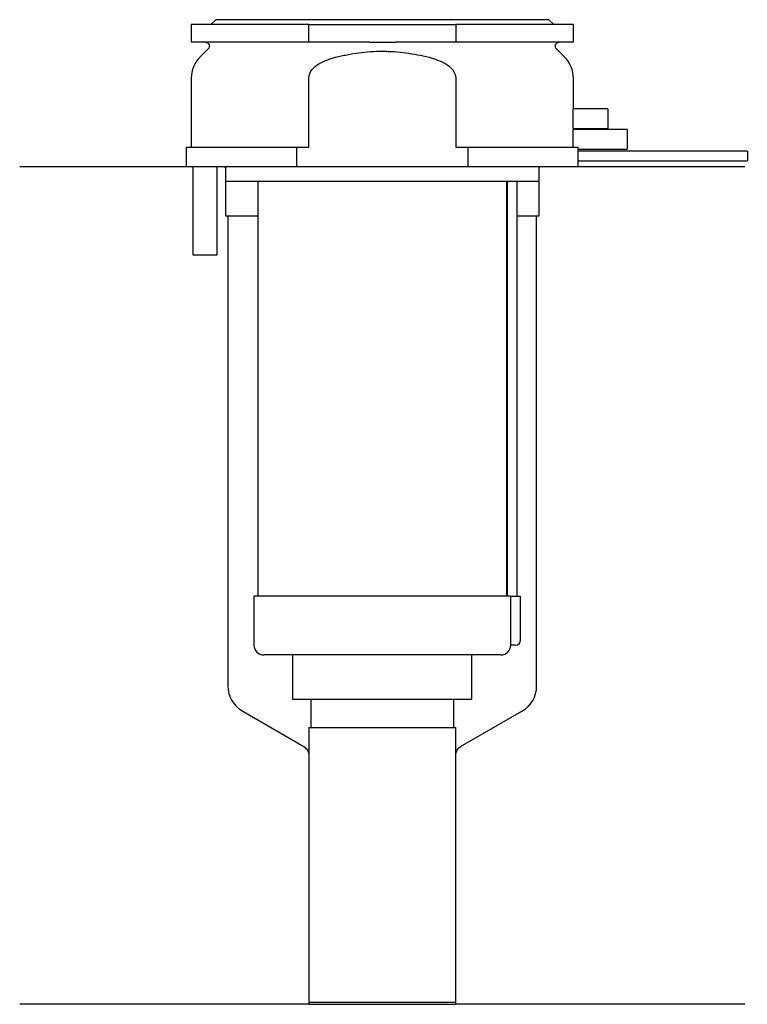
# Model space of a CAD drawing. Header units: millimetres. Extents: x 21 to 95, y 184 to 284.
import ezdxf

# ---------------------------------------------------------------- set-up
doc = ezdxf.new("R2010")
doc.units = ezdxf.units.MM
doc.layers.add('201', color=7, linetype='Continuous')
doc.layers.add('30', color=7, linetype='Continuous')

msp = doc.modelspace()

# ---------------------------------------------------------------- linework, layer by layer
at = {"layer": '201', "color": 113}
for p, q in [((37.53, 269.31), (20.53, 269.31)), ((41.43, 269.31), (41.53, 269.21)), ((41.53, 269.21), (41.53, 264.31)), ((73.53, 269.21), (73.63, 269.31)), ((73.53, 264.31), (73.53, 269.21)), ((94.53, 269.31), (77.53, 269.31)), ((41.53, 264.31), (41.78, 264.31)), ((41.78, 264.31), (41.78, 216.36)), ((41.78, 264.31), (44.83, 264.31)), ((70.23, 264.31), (70.28, 264.31)), ((71.28, 264.31), (73.28, 264.31)), ((73.28, 216.36), (73.28, 264.31)), ((73.28, 264.31), (73.53, 264.31)), ((43.28, 213.77), (49.53, 210.16)), ((65.52, 210.16), (71.78, 213.77)), ((50.03, 209.29), (50.03, 183.87)), ((65.02, 183.87), (65.02, 209.29)), ((50.03, 183.87), (20.53, 183.87)), ((50.03, 183.87), (65.02, 183.87)), ((94.53, 183.87), (65.02, 183.87))]:
    msp.add_line(p, q, dxfattribs=at)
for centre, start, end in [((44.78, 216.36), 180, 240), ((70.28, 216.36), 300, 360)]:
    msp.add_arc(centre, 3, start, end, dxfattribs=at)
at = {"layer": '201', "color": 113, "extrusion": (0, 0, -1)}
for centre, start, end in [((-49.03, 209.29), 120, 180), ((-66.02, 209.29), 0, 60)]:
    msp.add_arc(centre, 1, start, end, dxfattribs=at)
at = {"layer": '30', "color": 113}
for p, q in [((40.53, 284.31), (40.03, 283.81)), ((74.53, 284.31), (40.53, 284.31)), ((75.03, 283.81), (74.53, 284.31)), ((50.03, 283.81), (38.03, 283.81)), ((38.03, 283.81), (38.03, 282.01)), ((50.03, 283.81), (65.03, 283.81)), ((50.03, 282.01), (50.03, 283.81)), ((77.03, 283.81), (65.03, 283.81)), ((65.03, 283.81), (65.03, 282.01)), ((77.03, 282.01), (77.03, 283.81)), ((50.03, 282.01), (38.03, 282.01)), ((39.76, 281.33), (38.9, 280.48)), ((56.18, 282.01), (50.03, 282.01)), ((65.03, 282.01), (58.87, 282.01)), ((77.03, 282.01), (65.03, 282.01)), ((76.15, 280.48), (75.29, 281.33)), ((38.03, 278.35), (38.03, 271.31)), ((50.03, 271.31), (50.03, 278.35)), ((65.03, 278.35), (65.03, 271.31)), ((77.03, 275.2), (77.03, 278.35)), ((80.53, 275.21), (77.02, 275.21)), ((80.53, 275.21), (80.53, 273.21)), ((77.03, 273.1), (77.03, 273.21)), ((77.03, 273.21), (80.53, 273.21)), ((82.53, 273.11), (77.02, 273.11)), ((82.53, 273.11), (82.53, 271.11)), ((37.53, 271.31), (48.81, 271.31)), ((37.53, 271.31), (37.53, 269.31)), ((48.81, 271.31), (50.03, 271.31)), ((48.81, 269.31), (48.81, 271.31)), ((65.03, 271.31), (66.24, 271.31)), ((66.24, 271.31), (66.24, 269.31)), ((66.24, 271.31), (77.52, 271.31)), ((77.53, 270.91), (77.53, 271.11)), ((77.53, 271.11), (82.53, 271.11)), ((94.78, 270.91), (77.53, 270.91)), ((94.78, 270.91), (94.78, 269.91)), ((48.81, 269.31), (37.53, 269.31)), ((38.18, 269.31), (38.18, 260.31)), ((40.68, 260.31), (40.68, 269.31)), ((41.53, 269.31), (41.53, 267.81)), ((66.24, 269.31), (48.81, 269.31)), ((77.53, 269.31), (66.24, 269.31)), ((73.53, 267.81), (73.53, 269.31)), ((77.53, 269.31), (77.53, 269.91)), ((77.53, 269.91), (94.78, 269.91)), ((73.53, 267.81), (41.53, 267.81)), ((44.83, 267.81), (44.83, 225.51)), ((70.23, 225.51), (70.23, 267.81)), ((70.28, 267.41), (70.28, 225.51)), ((71.28, 225.51), (71.28, 267.41)), ((38.18, 260.31), (40.68, 260.31)), ((70.6, 225.51), (44.43, 225.51)), ((44.43, 225.51), (44.43, 220.51)), ((70.6, 225.51), (71.63, 225.51)), ((70.6, 225.51), (70.6, 221.01)), ((71.63, 221.01), (71.63, 225.51)), ((71.13, 220.51), (70.62, 220.51)), ((69.63, 219.51), (45.43, 219.51)), ((48.38, 219.51), (48.38, 214.99)), ((66.68, 214.99), (66.68, 219.51)), ((48.38, 214.99), (66.68, 214.99)), ((50.22, 214.99), (50.22, 212.09)), ((64.83, 212.09), (64.83, 214.99)), ((50.03, 212.09), (50.03, 184.09)), ((50.03, 212.09), (65.02, 212.09)), ((65.02, 184.09), (65.02, 212.09)), ((50.03, 184.09), (65.02, 184.09))]:
    msp.add_line(p, q, dxfattribs=at)
at = {"layer": '30', "color": 113, "extrusion": (0, 0, -1)}
for centre, radius, start, end in [((-39.48, 281.61), 0.4, 90, 225), ((-75.58, 281.61), 0.4, -45, 90), ((-73.78, 267.41), 2.5, 0, 9.2085)]:
    msp.add_arc(centre, radius, start, end, dxfattribs=at)
at = {"layer": '30', "color": 113}
for centre, radius, start, end in [((41.03, 278.35), 3, 135, 180), ((74.03, 278.35), 3, 0, 45), ((73.78, 267.41), 3.5, 173.4209, 180), ((71.13, 221.01), 0.5, -90, 0), ((45.43, 220.51), 1, 180, 270), ((69.63, 220.51), 1, -90, 0)]:
    msp.add_arc(centre, radius, start, end, dxfattribs=at)
for points, knots in [([(56.18, 282.01), (56.63, 282.01), (57.08, 282.01), (57.63, 282.01), (57.75, 282.01), (57.97, 282.01), (58.08, 282.01), (58.42, 282.01), (58.64, 282.01), (58.87, 282.01)], [0, 0, 0, 0, 0.5, 0.5, 0.625, 0.625, 0.75, 0.75, 1, 1, 1, 1]), ([(50.03, 278.35), (50.03, 278.97), (50.53, 279.48), (51.58, 280.12), (52.16, 280.32), (52.76, 280.48)], [0, 0, 0, 0, 0.5, 0.5, 1, 1, 1, 1]), ([(52.76, 280.48), (52.95, 280.53), (53.15, 280.57), (53.54, 280.66), (53.74, 280.7), (54.33, 280.82), (54.73, 280.89), (55.92, 281.04), (56.72, 281.1), (57.73, 281.1), (57.93, 281.09), (58.33, 281.08), (58.54, 281.07), (59.14, 281.03), (59.54, 280.99), (60.74, 280.83), (61.52, 280.67), (62.3, 280.48)], [0, 0, 0, 0, 0.0625, 0.0625, 0.125, 0.125, 0.25, 0.25, 0.5, 0.5, 0.5625, 0.5625, 0.625, 0.625, 0.75, 0.75, 1, 1, 1, 1]), ([(62.3, 280.48), (62.89, 280.32), (63.48, 280.12), (64.53, 279.48), (65.03, 278.97), (65.03, 278.35)], [0, 0, 0, 0, 0.5, 0.5, 1, 1, 1, 1]), ([(77.03, 273.21), (77.03, 273.22), (77.03, 273.22), (77.02, 273.24), (77.02, 273.26), (77.02, 273.31), (77.02, 273.35), (77.02, 273.42), (77.01, 273.46), (77.01, 273.55), (77.01, 273.6), (77.01, 273.71), (77, 273.77), (77, 273.89), (77, 273.95), (77, 274.08), (77, 274.15), (77, 274.28), (77, 274.34), (77, 274.47), (77, 274.53), (77, 274.66), (77.01, 274.71), (77.01, 274.82), (77.01, 274.87), (77.01, 274.97), (77.02, 275.01), (77.02, 275.08), (77.02, 275.11), (77.02, 275.16), (77.02, 275.18), (77.02, 275.2), (77.03, 275.21), (77.03, 275.22), (77.03, 275.21), (77.03, 275.21)], [0, 0, 0, 0, 0.062478, 0.062478, 0.124957, 0.124957, 0.187435, 0.187435, 0.249913, 0.249913, 0.312392, 0.312392, 0.37487, 0.37487, 0.437348, 0.437348, 0.499827, 0.499827, 0.562305, 0.562305, 0.624783, 0.624783, 0.687262, 0.687262, 0.74974, 0.74974, 0.812218, 0.812218, 0.874697, 0.874697, 0.937175, 0.937175, 0.999653, 0.999653, 1, 1, 1, 1]), ([(77.02, 271.31), (77.01, 271.34), (77.01, 271.38), (77.01, 271.45), (77.01, 271.49), (77.01, 271.58), (77.01, 271.62), (77, 271.72), (77, 271.77), (77, 271.86), (77, 271.92), (77, 272.02), (77, 272.07), (77, 272.17), (77, 272.23), (77, 272.33), (77, 272.38), (77, 272.48), (77, 272.53), (77.01, 272.62), (77.01, 272.66), (77.01, 272.79), (77.01, 272.86), (77.02, 272.95), (77.02, 272.98), (77.02, 273.03), (77.02, 273.05), (77.02, 273.08), (77.02, 273.09), (77.03, 273.11), (77.03, 273.11), (77.03, 273.12)], [0, 0, 0, 0, 0.062531, 0.062531, 0.125063, 0.125063, 0.187594, 0.187594, 0.250125, 0.250125, 0.312657, 0.312657, 0.375188, 0.375188, 0.437719, 0.437719, 0.500251, 0.500251, 0.562782, 0.562782, 0.625313, 0.625313, 0.750376, 0.750376, 0.812907, 0.812907, 0.875439, 0.875439, 0.93797, 0.93797, 1, 1, 1, 1]), ([(77.53, 271.11), (77.52, 271.13), (77.52, 271.2), (77.52, 271.25), (77.52, 271.31)], [0, 0, 0, 0, 0.500038, 1, 1, 1, 1]), ([(77.53, 269.91), (77.53, 269.93), (77.52, 269.94), (77.52, 269.96), (77.52, 269.98), (77.52, 270.02), (77.52, 270.04), (77.52, 270.11), (77.52, 270.16), (77.52, 270.28), (77.52, 270.35), (77.52, 270.45), (77.52, 270.48), (77.52, 270.54), (77.52, 270.57), (77.52, 270.63), (77.52, 270.66), (77.52, 270.72), (77.52, 270.74), (77.52, 270.79), (77.52, 270.81), (77.52, 270.85), (77.52, 270.86), (77.52, 270.89), (77.53, 270.9), (77.53, 270.91), (77.53, 270.91)], [0, 0, 0, 0, 0.124935, 0.124935, 0.187402, 0.187402, 0.249869, 0.249869, 0.374804, 0.374804, 0.499738, 0.499738, 0.562206, 0.562206, 0.624673, 0.624673, 0.68714, 0.68714, 0.749608, 0.749608, 0.812075, 0.812075, 0.874542, 0.874542, 0.937009, 1, 1, 1, 1]), ([(70.6, 221.01), (70.6, 220.96), (70.6, 220.9), (70.6, 220.8), (70.6, 220.75), (70.61, 220.66), (70.61, 220.62), (70.61, 220.56), (70.62, 220.54), (70.62, 220.53), (70.62, 220.52), (70.62, 220.51)], [0, 0, 0, 0, 0.208202, 0.208202, 0.416635, 0.416635, 0.625338, 0.625338, 0.835614, 0.835614, 1, 1, 1, 1])]:
    msp.add_open_spline(points, degree=3, knots=knots, dxfattribs=at)

doc.saveas('drawing.dxf')
